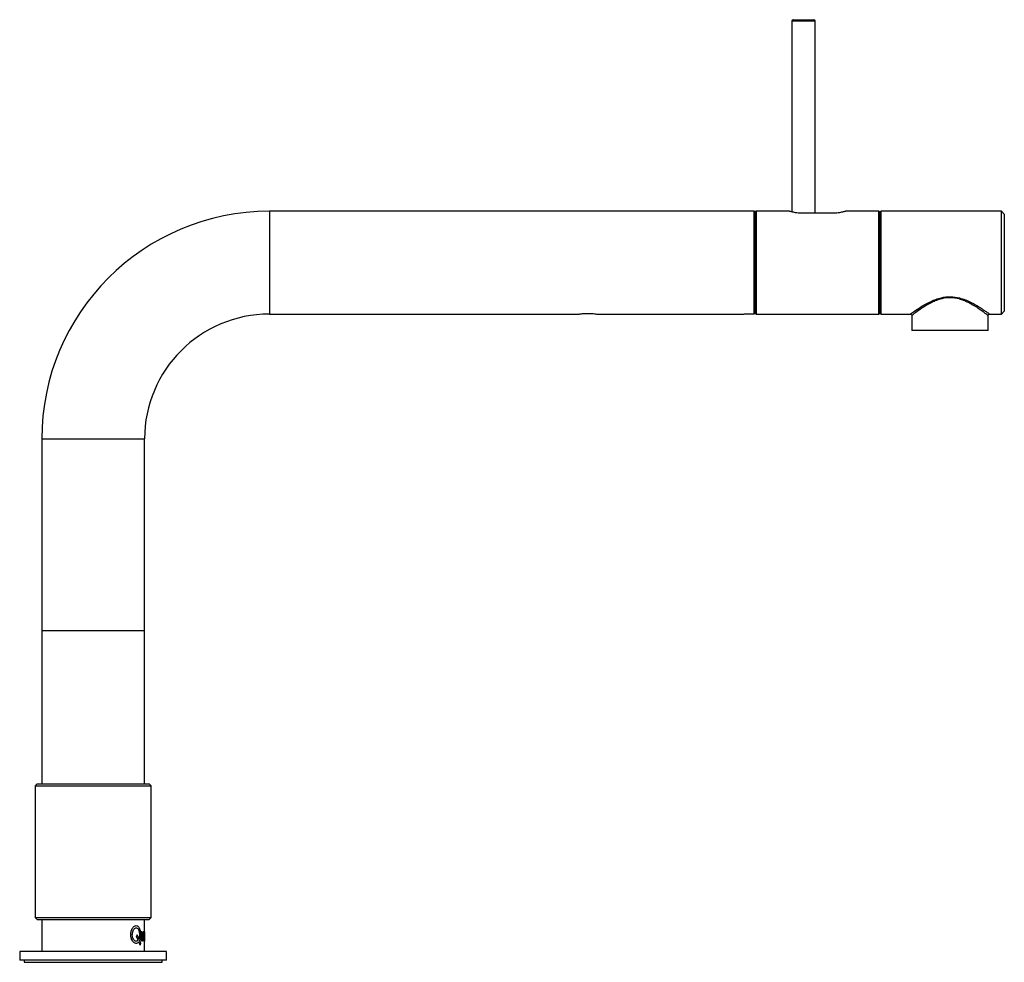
# Paper-space layout '_Right' of a CAD drawing. Header units: millimetres. Extents: x -25 to 310, y -1 to 320.
import ezdxf

# ---------------------------------------------------------------- set-up
doc = ezdxf.new("R2010")
doc.units = ezdxf.units.MM

psp = doc.layouts.new('_Right')

# ---------------------------------------------------------------- linework, layer by layer
at = {"color": 7, "linetype": 'Continuous', "lineweight": 25}
for p, q in [((237.85, 319.75), (237.85, 254.8)), ((238.35, 320.25), (245.35, 320.25)), ((245.85, 254.32), (245.85, 319.75)), ((225, 255), (60, 255)), ((225, 255), (225, 220.11)), ((225.55, 254.9), (225.05, 254.89)), ((225.05, 220.25), (225.05, 254.89)), ((225.55, 220.24), (225.55, 254.9)), ((225.7, 255), (225.6, 254.9)), ((225.6, 220.1), (225.6, 254.9)), ((237.02, 255), (225.7, 255)), ((225.7, 255), (225.7, 220)), ((267.5, 255), (256.18, 255)), ((267.6, 254.9), (267.5, 255)), ((267.5, 220), (267.5, 255)), ((267.6, 254.9), (267.6, 220.1)), ((268.1, 254.8), (267.6, 254.8)), ((268.1, 254.8), (268.1, 220.24)), ((309.2, 255), (268.2, 255)), ((268.2, 255), (268.2, 220)), ((310.2, 254), (309.2, 255)), ((309.2, 220), (309.2, 255)), ((225.05, 254.1), (225, 254.1)), ((225.6, 254.1), (225.55, 254.1)), ((251.35, 254.32), (241.85, 254.32)), ((268.2, 254.05), (268.1, 254.05)), ((310.2, 254), (310.2, 221)), ((60, 220), (165.29, 220)), ((171.51, 220), (220.92, 220)), ((222.4, 220.06), (224.5, 220.06)), ((225.6, 220.1), (225.7, 220)), ((225.7, 220), (267.5, 220)), ((267.5, 220), (267.6, 220.1)), ((267.6, 220.24), (268.1, 220.24)), ((268.2, 220), (278.23, 220)), ((278.7, 219.52), (278.7, 214.4)), ((304.7, 214.4), (304.7, 219.5)), ((304.9, 219.9), (304.96, 219.93)), ((305.2, 220), (309.2, 220)), ((309.2, 220), (310.2, 221)), ((304.7, 214.4), (278.7, 214.4)), ((-17.5, 177.5), (-17.5, 60.05)), ((17.5, 60.05), (17.5, 177.5)), ((-17.5, 112.3), (17.5, 112.3)), ((-19.05, 60.05), (-19.75, 59.35)), ((-19.75, 59.35), (-19.75, 14.6)), ((-19.75, 59.35), (19.75, 59.35)), ((-19.05, 60.05), (19.05, 60.05)), ((19.75, 59.35), (19.05, 60.05)), ((19.75, 14.6), (19.75, 59.35)), ((-19.75, 14.6), (-19.05, 13.9)), ((-19.75, 14.6), (19.75, 14.6)), ((-19.05, 13.9), (19.05, 13.9)), ((-17.5, 13.9), (-17.5, 3)), ((17.5, 3), (17.5, 13.9)), ((19.05, 13.9), (19.75, 14.6)), ((16.32, 7.7), (16.32, 9.66)), ((16.59, 9.66), (16.32, 9.66)), ((16.59, 9.66), (16.59, 8)), ((17.13, 9.66), (16.94, 9.66)), ((16.94, 8.14), (16.94, 9.66)), ((16.95, 6.56), (16.95, 6.98)), ((17.13, 9.66), (17.13, 6.56)), ((17.13, 6.56), (16.95, 6.56)), ((-25, 3), (-25, 0)), ((25, 3), (-25, 3)), ((25, 0), (-25, 0)), ((-23.5, 0), (-23.5, -0.7)), ((23.5, -0.7), (23.5, 0)), ((25, 0), (25, 3)), ((-23.5, -0.7), (23.5, -0.7))]:
    psp.add_line(p, q, dxfattribs=at)
at = {"color": 8, "linetype": 'Continuous', "lineweight": 25}
for p, q in [((245.85, 319.75), (237.85, 319.75)), ((60, 255), (60, 220)), ((-17.5, 177.5), (17.5, 177.5))]:
    psp.add_line(p, q, dxfattribs=at)
at = {"color": 7, "linetype": 'Continuous', "lineweight": 25, "flags": 128}
for points in [[(225.05, 220.25), (225.45, 220.24), (225.55, 220.24)], [(225.55, 220.17), (225.15, 220.18), (225.05, 220.18)]]:
    psp.add_lwpolyline(points, dxfattribs=at)
at = {"color": 7, "linetype": 'Continuous', "lineweight": 25}
for centre, radius, start, end in [((238.35, 319.75), 0.5, 90, 180), ((245.35, 319.75), 0.5, 0, 90), ((60, 177.5), 77.5, 90, 180), ((60, 177.5), 42.5, 90, 180)]:
    psp.add_arc(centre, radius, start, end, dxfattribs=at)
for points, knots in [([(241.85, 254.32), (241.53, 254.32), (240.9, 254.33), (239.68, 254.44), (238.35, 254.66), (237.44, 254.88), (237.1, 254.98), (236.99, 255.01), (237.02, 255), (237.02, 255)], [0, 0, 0, 0, 0.12495, 0.250323, 0.499502, 0.748781, 0.874352, 0.999399, 1, 1, 1, 1]), ([(256.18, 255), (256.16, 254.99), (256.13, 254.98), (255.74, 254.88), (254.86, 254.66), (253.52, 254.44), (252.31, 254.33), (251.67, 254.32), (251.35, 254.32)], [0, 0, 0, 0, 0.125188, 0.25036, 0.500228, 0.749433, 0.874045, 1, 1, 1, 1]), ([(165.29, 220.01), (165.28, 220.01), (165.28, 220.01), (165.63, 220.06), (166.24, 220.13), (167.1, 220.21), (168.15, 220.25), (169.27, 220.23), (170.3, 220.16), (171.08, 220.07), (171.51, 220.01), (171.51, 220.01), (171.51, 220.01)], [0, 0, 0, 0, 0.063305, 0.157037, 0.25464, 0.359987, 0.473034, 0.590586, 0.709002, 0.824629, 0.932787, 1, 1, 1, 1]), ([(220.92, 220), (220.91, 220), (220.89, 220), (221.03, 220.01), (221.32, 220.03), (221.74, 220.05), (222.12, 220.06), (222.35, 220.06), (222.4, 220.06)], [0, 0, 0, 0, 0.072963, 0.286781, 0.500884, 0.715673, 0.930483, 1, 1, 1, 1]), ([(224.5, 220.06), (224.63, 220.06), (224.76, 220.07), (224.95, 220.09), (225, 220.1), (225, 220.11)], [0, 0, 0, 0, 0.5, 0.5, 1, 1, 1, 1]), ([(278.23, 220), (278.24, 220), (278.31, 220), (278.44, 219.95), (278.58, 219.84), (278.67, 219.69), (278.7, 219.58), (278.7, 219.53), (278.7, 219.53)], [0, 0, 0, 0, 0.0380063, 0.2875309, 0.5331543, 0.7811502, 0.9966859, 1, 1, 1, 1]), ([(304.71, 219.45), (304.7, 219.49), (304.7, 219.59), (304.75, 219.74), (304.83, 219.85), (304.89, 219.89), (304.9, 219.9)], [0, 0, 0, 0, 0.237538, 0.579755, 0.929808, 1, 1, 1, 1]), ([(304.96, 219.93), (304.97, 219.94), (305.03, 219.98), (305.13, 220), (305.25, 220), (305.34, 219.98), (305.41, 219.96), (305.45, 219.94), (305.46, 219.92), (305.47, 219.92)], [0, 0, 0, 0, 0.122356, 0.367981, 0.575597, 0.748544, 0.885786, 0.984425, 1, 1, 1, 1]), ([(12.8, 8.75), (12.81, 8.87), (12.82, 9.12), (12.86, 9.48), (12.93, 9.83), (13.07, 10.28), (13.3, 10.78), (13.65, 11.27), (14.05, 11.62), (14.47, 11.79), (14.87, 11.79), (15.24, 11.61), (15.55, 11.27), (15.79, 10.77), (15.97, 10.16), (16.08, 9.44), (16.1, 8.77), (16.08, 8.21), (16.04, 7.84), (15.99, 7.51), (15.93, 7.23), (15.86, 6.97), (15.8, 6.81), (15.78, 6.73)], [0, 0, 0, 0, 0.0313176, 0.0625155, 0.0938196, 0.1251381, 0.1875689, 0.2500264, 0.3124817, 0.3749683, 0.4374644, 0.4999459, 0.5624265, 0.6249042, 0.6873852, 0.7498616, 0.8213026, 0.8571111, 0.892771, 0.9200131, 0.9464214, 0.9731803, 1, 1, 1, 1]), ([(14.67, 6.46), (14.63, 6.47), (14.56, 6.48), (14.42, 6.5), (14.25, 6.58), (14.04, 6.74), (13.79, 7.03), (13.53, 7.52), (13.35, 8.24), (13.33, 9.01), (13.46, 9.75), (13.73, 10.39), (14.11, 10.85), (14.54, 11.07), (14.95, 11.02), (15.31, 10.71), (15.57, 10.18), (15.73, 9.5), (15.77, 8.86), (15.75, 8.35), (15.71, 7.98), (15.66, 7.69), (15.6, 7.48), (15.56, 7.37), (15.54, 7.32)], [0, 0, 0, 0, 0.015728, 0.031391, 0.062552, 0.093936, 0.125294, 0.187682, 0.250115, 0.312584, 0.375067, 0.437533, 0.499994, 0.562457, 0.624941, 0.687398, 0.749859, 0.812333, 0.874831, 0.90615, 0.937444, 0.968698, 0.984318, 1, 1, 1, 1]), ([(15.53, 6.24), (15.5, 6.21), (15.45, 6.13), (15.34, 6), (15.12, 5.82), (14.77, 5.68), (14.31, 5.75), (13.84, 6.03), (13.42, 6.52), (13.13, 7.06), (12.97, 7.55), (12.87, 7.93), (12.83, 8.25), (12.81, 8.52), (12.81, 8.66), (12.8, 8.75)], [0, 0, 0, 0, 0.031317, 0.062577, 0.125123, 0.24989, 0.37481, 0.499794, 0.624698, 0.749594, 0.812206, 0.874894, 0.937335, 0.958189, 1, 1, 1, 1]), ([(15.28, 6.84), (15.26, 6.81), (15.21, 6.75), (15.13, 6.68), (15.06, 6.61), (14.98, 6.56), (14.9, 6.51), (14.83, 6.48), (14.75, 6.46), (14.69, 6.46), (14.67, 6.46)], [0, 0, 0, 0, 0.140666, 0.275801, 0.405863, 0.531363, 0.652872, 0.771018, 0.886484, 1, 1, 1, 1]), ([(16.95, 6.98), (16.94, 6.95), (16.93, 6.89), (16.91, 6.8), (16.88, 6.71), (16.84, 6.62), (16.79, 6.55), (16.74, 6.51), (16.68, 6.49), (16.63, 6.49), (16.57, 6.52), (16.51, 6.59), (16.46, 6.69), (16.41, 6.82), (16.37, 6.99), (16.34, 7.19), (16.32, 7.44), (16.32, 7.61), (16.32, 7.7)], [0, 0, 0, 0, 0.042602, 0.084192, 0.125089, 0.187933, 0.250109, 0.312167, 0.37513, 0.439482, 0.500163, 0.563789, 0.625077, 0.686392, 0.749992, 0.82606, 0.908656, 1, 1, 1, 1]), ([(16.59, 8), (16.59, 7.95), (16.59, 7.84), (16.6, 7.68), (16.6, 7.52), (16.62, 7.36), (16.65, 7.23), (16.69, 7.14), (16.74, 7.11), (16.78, 7.12), (16.83, 7.16), (16.88, 7.28), (16.91, 7.46), (16.93, 7.66), (16.94, 7.82), (16.94, 7.98), (16.94, 8.09), (16.94, 8.14)], [0, 0, 0, 0, 0.062674, 0.125337, 0.193497, 0.250526, 0.314415, 0.375123, 0.437556, 0.500109, 0.563243, 0.625064, 0.749414, 0.809374, 0.874686, 0.936334, 1, 1, 1, 1]), ([(17.44, 6.49), (17.43, 6.5), (17.41, 6.52), (17.37, 6.58), (17.34, 6.72), (17.3, 6.93), (17.27, 7.18), (17.24, 7.57), (17.22, 8.1), (17.24, 8.64), (17.27, 9.03), (17.3, 9.28), (17.34, 9.49), (17.37, 9.63), (17.41, 9.7), (17.43, 9.72), (17.44, 9.73)], [0, 0, 0, 0, 0.062954, 0.125003, 0.187261, 0.250163, 0.312873, 0.375361, 0.499961, 0.62469, 0.687199, 0.749874, 0.81275, 0.875155, 0.937186, 1, 1, 1, 1]), ([(17.44, 7.11), (17.44, 7.12), (17.43, 7.12), (17.42, 7.13), (17.41, 7.16), (17.41, 7.19), (17.4, 7.24), (17.39, 7.29), (17.38, 7.36), (17.38, 7.45), (17.37, 7.58), (17.36, 7.75), (17.36, 7.93), (17.36, 8.12), (17.36, 8.31), (17.36, 8.55), (17.37, 8.76), (17.39, 8.93), (17.41, 9.03), (17.42, 9.09), (17.43, 9.1), (17.44, 9.1)], [0, 0, 0, 0, 0.034359, 0.066848, 0.097905, 0.128028, 0.157765, 0.187681, 0.218335, 0.250245, 0.309631, 0.375294, 0.435459, 0.50044, 0.571921, 0.64337, 0.750222, 0.813785, 0.875108, 0.935807, 1, 1, 1, 1]), ([(17.44, 9.1), (17.44, 9.1), (17.45, 9.1), (17.45, 9.09), (17.46, 9.06), (17.47, 9.02), (17.47, 8.93), (17.48, 8.77), (17.48, 8.56), (17.49, 8.33), (17.49, 8.12), (17.49, 7.93), (17.48, 7.75), (17.48, 7.58), (17.48, 7.42), (17.47, 7.29), (17.47, 7.19), (17.45, 7.12), (17.44, 7.12), (17.44, 7.11)], [0, 0, 0, 0, 0.032944, 0.064508, 0.095095, 0.12515, 0.186653, 0.250057, 0.349839, 0.424869, 0.499938, 0.565004, 0.625115, 0.690808, 0.750191, 0.812227, 0.871637, 0.932866, 1, 1, 1, 1])]:
    psp.add_open_spline(points, degree=3, knots=knots, dxfattribs=at)
at = {"color": 8, "linetype": 'Continuous', "lineweight": 25}
for points, knots in [([(278.23, 220.02), (278.22, 220.02), (278.19, 219.99), (278.41, 220.15), (278.88, 220.49), (279.87, 221.19), (281.38, 222.2), (283.36, 223.39), (285.1, 224.3), (286.92, 225.06), (289.1, 225.73), (291.87, 226.07), (294.66, 225.65), (296.9, 224.91), (298.81, 224.05), (300.68, 223.03), (302.28, 222.03), (303.53, 221.19), (304.38, 220.59), (304.93, 220.2), (305.15, 220.04), (305.2, 220), (305.2, 220), (305.2, 220)], [0, 0, 0, 0, 0.014092, 0.057312, 0.099258, 0.142338, 0.232598, 0.286623, 0.341881, 0.386558, 0.432243, 0.503772, 0.575364, 0.623173, 0.672276, 0.7324, 0.794246, 0.843341, 0.893761, 0.934702, 0.976779, 0.993654, 1, 1, 1, 1]), ([(304.7, 219.5), (304.7, 219.5), (304.69, 219.5), (304.54, 219.62), (304.17, 219.91), (303.67, 220.29), (303, 220.79), (301.73, 221.7), (300.19, 222.71), (298.52, 223.68), (296.73, 224.54), (294.58, 225.31), (291.87, 225.74), (289.2, 225.39), (287.1, 224.71), (285.37, 223.93), (283.68, 222.99), (281.76, 221.77), (280.31, 220.73), (279.36, 220.01), (278.91, 219.66), (278.69, 219.49), (278.72, 219.52), (278.73, 219.52)], [0, 0, 0, 0, 0.006405, 0.054352, 0.104239, 0.107133, 0.161877, 0.218544, 0.273419, 0.329589, 0.37709, 0.425763, 0.49613, 0.566394, 0.610581, 0.655956, 0.71002, 0.765323, 0.85614, 0.898476, 0.941879, 0.984117, 1, 1, 1, 1]), ([(17.44, 9.73), (17.45, 9.71), (17.48, 9.68), (17.49, 9.49), (17.5, 9.29), (17.5, 9.06), (17.5, 8.9), (17.5, 8.83)], [0, 0, 0, 0, 0.3513712, 0.5273254, 0.7045943, 0.8801252, 1, 1, 1, 1]), ([(17.5, 7.37), (17.5, 7.31), (17.5, 7.15), (17.5, 6.92), (17.49, 6.72), (17.48, 6.54), (17.45, 6.51), (17.44, 6.49)], [0, 0, 0, 0, 0.115143, 0.29218, 0.469889, 0.645454, 1, 1, 1, 1])]:
    psp.add_open_spline(points, degree=3, knots=knots, dxfattribs=at)
at = {"color": 7, "linetype": 'Continuous', "lineweight": 25}
for points in [[(14.97, 8.6), (14.88, 8.44), (14.78, 8.28), (14.68, 8.11)], [(14.68, 8.11), (14.89, 7.69), (15.09, 7.27), (15.28, 6.84)], [(15.54, 7.32), (15.37, 7.75), (15.17, 8.18), (14.97, 8.6)], [(15.78, 6.73), (15.92, 6.37), (16.05, 6), (16.17, 5.64)], [(15.96, 5.15), (15.82, 5.52), (15.68, 5.88), (15.53, 6.24)], [(16.17, 5.64), (16.1, 5.48), (16.03, 5.32), (15.96, 5.15)]]:
    psp.add_open_spline(points, degree=3, dxfattribs=at)

doc.saveas('drawing.dxf')
